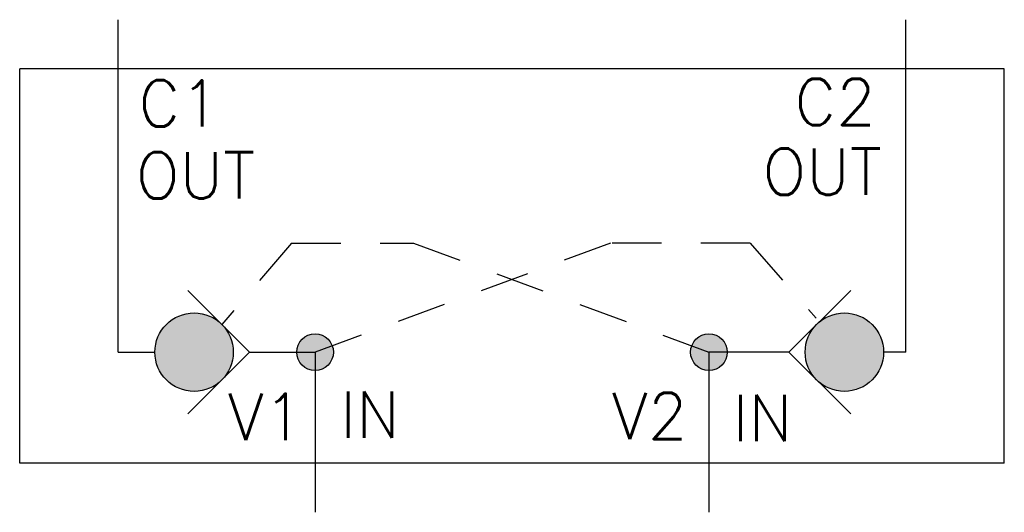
# Model space of a CAD drawing. Header units: inches. Extents: x 16.05 to 18.55, y 15.58 to 16.83.
import ezdxf

# ---------------------------------------------------------------- set-up
doc = ezdxf.new("R2010")
doc.units = ezdxf.units.IN
doc.header["$MEASUREMENT"] = 0
doc.linetypes.add('HIDDEN2', pattern=[0.1875, 0.125, -0.0625])
doc.styles.get("Standard").update_dxf_attribs({"font": 'ROMANS.SHX'})

msp = doc.modelspace()

# ---------------------------------------------------------------- hatches: boundary and pattern name
h = msp.add_hatch(color=256)
h.dxf.hatch_style = 1
h.paths.add_polyline_path([(16.5919, 15.9862, 1), (16.3927, 15.9862, 1)])
h.paths.add_polyline_path([(18.0438, 15.9862, 1), (18.243, 15.9862, 1)])
h = msp.add_hatch(color=7)
h.paths.add_polyline_path([(16.7529, 15.9862), (16.7995, 15.9862), (16.8389, 16.0109, 0.752992)])
h.paths.add_polyline_path([(16.7529, 15.9862, 0.413481), (16.7994, 15.9397), (16.7995, 15.9862)])
h.paths.add_polyline_path([(16.7995, 15.9862), (16.7994, 15.9397, 0.414947), (16.846, 15.9862, 0.140906), (16.8389, 16.0109)])
h = msp.add_hatch(color=7)
h.paths.add_polyline_path([(17.7566, 16.0044), (17.7995, 15.9862), (17.846, 15.9862, 0.817001)])
h.paths.add_polyline_path([(17.7566, 16.0044, 0.100715), (17.7529, 15.9862, 0.414214), (17.7995, 15.9397), (17.7995, 15.9862)])
h.paths.add_polyline_path([(17.7995, 15.9862), (17.7995, 15.9397, 0.414214), (17.846, 15.9862)])

# ---------------------------------------------------------------- linework, layer by layer
at = {"color": 7, "linetype": 'Continuous'}
for p, q in [((16.2995, 15.9862), (16.2995, 16.8299)), ((18.2995, 15.9862), (18.2995, 16.8299)), ((18.5495, 16.7049), (16.0495, 16.7049)), ((18.5495, 15.7049), (16.0495, 15.7049))]:
    msp.add_line(p, q, dxfattribs=at)
for p, q in [((16.0495, 15.7049), (16.0495, 16.7049)), ((18.5495, 15.7049), (18.5495, 16.7049))]:
    msp.add_line(p, q)
at = {"color": 7, "linetype": 'HIDDEN2'}
for p, q in [((16.7395, 16.263), (16.5627, 16.0566)), ((17.904, 16.263), (18.0719, 16.0721))]:
    msp.add_line(p, q, dxfattribs=at)
at = {"linetype": 'HIDDEN2'}
for p, q in [((16.7395, 16.263), (17.0495, 16.263)), ((17.5495, 16.263), (16.7995, 15.9862)), ((17.0495, 16.263), (17.7995, 15.9862)), ((17.904, 16.263), (17.5495, 16.263))]:
    msp.add_line(p, q, dxfattribs=at)
at = {"color": 7}
for p, q in [((16.6331, 15.9862), (16.4762, 16.1431)), ((18.0026, 15.9862), (18.1595, 16.1431)), ((16.2995, 15.9862), (16.3927, 15.9862)), ((16.4762, 15.8293), (16.6331, 15.9862)), ((16.6331, 15.9862), (16.7995, 15.9862)), ((16.7995, 15.9862), (16.7995, 15.7049)), ((18.0026, 15.9862), (17.7995, 15.9862)), ((17.7995, 15.9862), (17.7995, 15.7049)), ((18.1595, 15.8293), (18.0026, 15.9862)), ((18.2995, 15.9862), (18.243, 15.9862)), ((16.7995, 15.7049), (16.7995, 15.5799)), ((17.7995, 15.7049), (17.7995, 15.5799))]:
    msp.add_line(p, q, dxfattribs=at)
for centre, radius in [((16.4923, 15.9862), 0.0996), ((18.1434, 15.9862), 0.0996), ((16.7995, 15.9862), 0.0465), ((17.7995, 15.9862), 0.0465)]:
    msp.add_circle(centre, radius, dxfattribs=at)

# ---------------------------------------------------------------- texts
at = {"color": 7, "char_height": 0.11779}
for s, insert, width, attachment_point in [('C1', (16.3509, 16.6174), 0.192945, 4), ('C2', (18.2235, 16.6212), 0.291596, 6), ('OUT', (16.3441, 16.4348), 0.291572, 4), ('OUT', (18.2383, 16.4442), 0.291572, 6), ('V1', (16.5782, 15.881), 0.192945, 1), ('IN', (16.8635, 15.8862), 0.291572, 1), ('V2', (17.5534, 15.8834), 0.348976, 1), ('IN', (17.8597, 15.8778), 0.291572, 1)]:
    msp.add_mtext(s, dxfattribs=dict(at, insert=insert, width=width, attachment_point=attachment_point))

doc.saveas('drawing.dxf')
